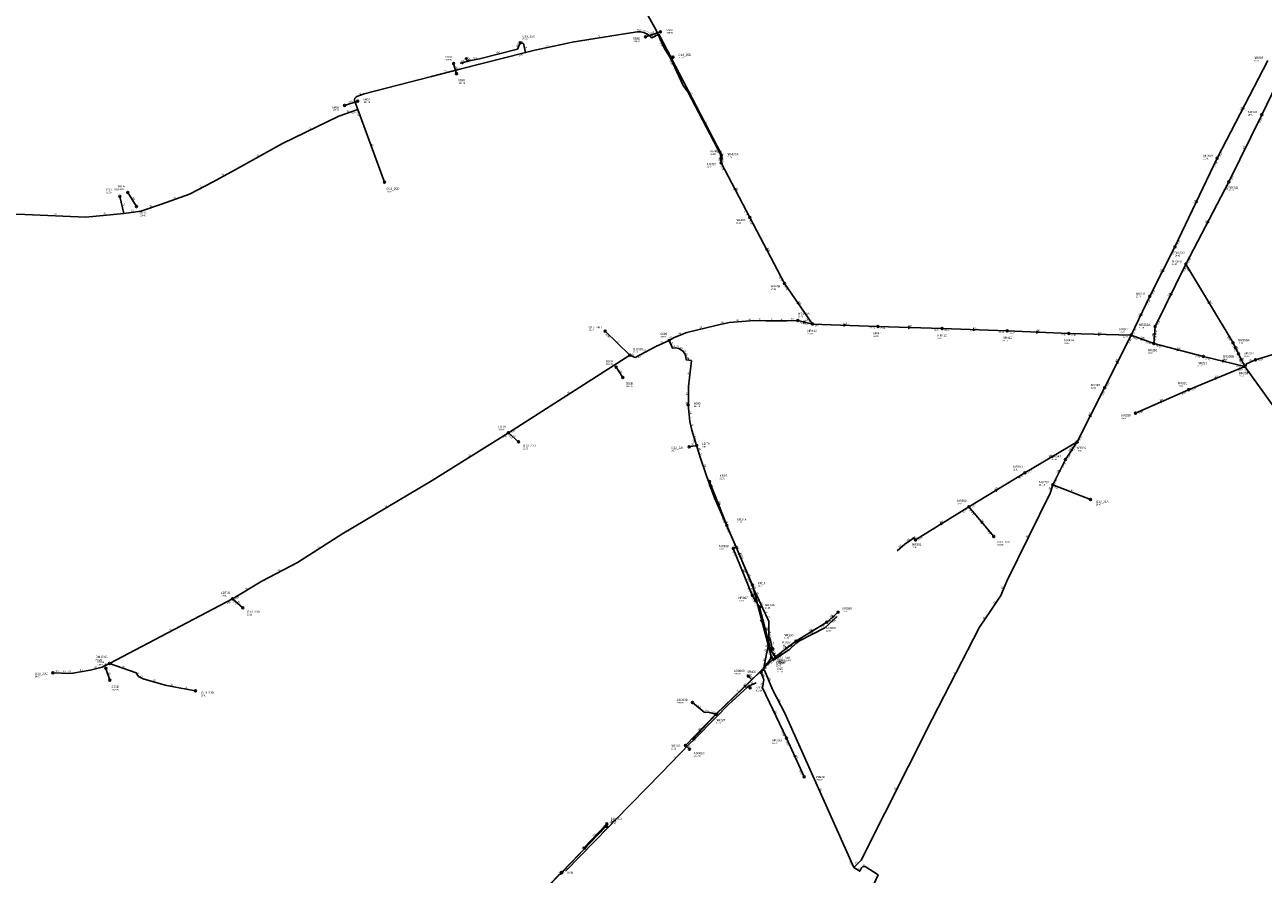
# Model space of a CAD drawing. Header units: metres. Extents: x 179992 to 198392, y 351761 to 369438.
# Tile 180 of 194: x 195598 to 196620, y 362906 to 363606. Entities that reach past the tile are written whole.
import ezdxf

# ---------------------------------------------------------------- set-up
doc = ezdxf.new("R2010")
doc.units = ezdxf.units.M

msp = doc.modelspace()

# ---------------------------------------------------------------- linework, layer by layer
at = {"layer": 'B-WE-RI-DRAINAGE-DRAIN_BETON_125', "linetype": 'Continuous'}
for points in [[(196091.111, 363315.536), (196085.607, 363324.022)], [(195667.93, 363065.934), (195664.719, 363075.659)]]:
    msp.add_lwpolyline(points, dxfattribs=at)
at = {"layer": 'B-WE-RI-DRAINAGE-DRAIN_BETON_300', "linetype": 'Continuous'}
msp.add_lwpolyline([(195954.005, 363566.083), (195951.583, 363574.377)], dxfattribs=at)
at = {"layer": 'B-WE-RI-DRAINAGE-DRAIN_BETON_700', "linetype": 'Continuous'}
for points in [[(195861.62, 363539.868), (195872.4, 363543.423)], [(195689.834, 363456.466), (195682.724, 363468.164)]]:
    msp.add_lwpolyline(points, dxfattribs=at)
at = {"layer": 'B-WE-RI-DRAINAGE-DRAIN_BETON_800', "linetype": 'Continuous'}
msp.add_lwpolyline([(196109.956, 363596.517), (196122.227, 363600.645)], dxfattribs=at)
at = {"layer": 'B-WE-RI-DRAINAGE-RIOOLPUT_INSPECTIEPUT'}
for centre in [(196109.96, 363596.52), (196122.23, 363600.65), (195951.58, 363574.38), (195954.01, 363566.08), (195872.4, 363543.42), (195861.62, 363539.87), (195682.72, 363468.16), (195689.83, 363456.47), (196085.61, 363324.02), (196091.11, 363315.54), (195664.72, 363075.66), (195667.93, 363065.93)]:
    msp.add_circle(centre, 0.8, dxfattribs=at)
at = {"layer": 'B-WE-RI-GWA-RIOOLLEIDING', "linetype": 'Continuous'}
for points in [[(196623.31, 363576.94), (196581.63, 363496.32)], [(196634.73, 363565.55), (196618.35, 363532.27)], [(196618.35, 363532.27), (196591.24, 363476.95)], [(196172.26, 363496.35), (196172.38, 363492.56)], [(196172.44, 363498.56), (196172.38, 363492.56)], [(196172.38, 363492.56), (196195.97, 363447.58)], [(196581.63, 363496.32), (196546.74, 363423.31)], [(196195.97, 363447.58), (196224.55, 363393.13)], [(196546.74, 363423.31), (196526.07, 363382.48)], [(196224.55, 363393.13), (196247.68, 363359.64)], [(196526.07, 363382.48), (196510.59, 363350.35)], [(196247.68, 363359.64), (196301.68, 363357.6)], [(196301.68, 363357.6), (196354.58, 363355.84)], [(196354.58, 363355.84), (196408.39, 363353.92)], [(196408.39, 363353.92), (196459.13, 363351.81)], [(196510.59, 363350.35), (196459.13, 363351.81)], [(196456.304, 363247.982), (196465.96, 363262.33)]]:
    msp.add_lwpolyline(points, dxfattribs=at)
at = {"layer": 'B-WE-RI-GWA-RIOOLLEIDING_BETON_300', "linetype": 'Continuous'}
for points in [[(196591.24, 363476.95), (196555.81, 363409.11)], [(196530.33, 363357.64), (196555.81, 363409.11)], [(196555.81, 363409.11), (196594.612, 363344.072)], [(196530.33, 363357.64), (196529.39, 363343.48)], [(196594.612, 363344.072), (196599.133, 363334.918)], [(196599.133, 363334.918), (196604.233, 363324.576)], [(196422.85, 363236.9), (196465.96, 363262.33)], [(196376.72, 363208.83), (196422.85, 363236.9)], [(196332.63, 363181.72), (196376.72, 363208.83)]]:
    msp.add_lwpolyline(points, dxfattribs=at)
at = {"layer": 'B-WE-RI-GWA-RIOOLLEIDING_BETON_400', "linetype": 'Continuous'}
for points in [[(196488.72, 363307.12), (196510.59, 363350.35)], [(196465.96, 363262.33), (196488.72, 363307.12)]]:
    msp.add_lwpolyline(points, dxfattribs=at)
at = {"layer": 'B-WE-RI-GWA-RIOOLLEIDING_BETON_500', "linetype": 'Continuous'}
for points in [[(196510.59, 363350.35), (196529.39, 363343.48)], [(196529.39, 363343.48), (196570.15, 363332.9)], [(196570.15, 363332.9), (196604.233, 363324.576)]]:
    msp.add_lwpolyline(points, dxfattribs=at)
at = {"layer": 'B-WE-RI-GWA-RIOOLLEIDING_BETON_800', "linetype": 'Continuous'}
msp.add_lwpolyline([(196604.233, 363324.576), (196638.25, 363277.57)], dxfattribs=at)
at = {"layer": 'B-WE-RI-GWA-RIOOLLEIDING_PVC_200', "linetype": 'Continuous'}
msp.add_lwpolyline([(196235.52, 363362.45), (196247.68, 363359.64)], dxfattribs=at)
at = {"layer": 'B-WE-RI-GWA-RIOOLLEIDING_PVC_250', "linetype": 'Continuous'}
for points in [[(196558.018, 363305.481), (196604.233, 363324.576)], [(196514.167, 363286.128), (196558.018, 363305.481)]]:
    msp.add_lwpolyline(points, dxfattribs=at)
at = {"layer": 'B-WE-RI-GWA-RIOOLLEIDING_PVC_315', "linetype": 'Continuous'}
msp.add_lwpolyline([(196613.109, 363330.125), (196605.857, 363326.855), (196605.145, 363324.985), (196604.233, 363324.576)], dxfattribs=at)
at = {"layer": 'B-WE-RI-GWA-RIOOLLEIDING_PVC_400', "linetype": 'Continuous'}
msp.add_lwpolyline([(196640.973, 363338.532), (196613.109, 363330.125)], dxfattribs=at)
at = {"layer": 'B-WE-RI-GWA-RIOOLPUT_INSPECTIEPUT'}
for centre in [(196618.35, 363532.27), (196172.26, 363496.35), (196172.38, 363492.56), (196581.63, 363496.32), (196591.24, 363476.95), (196195.97, 363447.58), (196546.74, 363423.31), (196555.81, 363409.11), (196224.55, 363393.13), (196526.07, 363382.48), (196247.68, 363359.64), (196301.68, 363357.6), (196530.33, 363357.64), (196354.58, 363355.84), (196408.39, 363353.92), (196459.13, 363351.81), (196510.59, 363350.35), (196529.39, 363343.48), (196594.61, 363344.07), (196570.15, 363332.9), (196599.13, 363334.92), (196613.11, 363330.12), (196604.23, 363324.58), (196488.72, 363307.12), (196558.02, 363305.48), (196514.17, 363286.13), (196465.96, 363262.33), (196422.85, 363236.9), (196376.72, 363208.83), (196332.63, 363181.72)]:
    msp.add_circle(centre, 0.8, dxfattribs=at)
at = {"layer": 'B-WE-RI-GWA_STROMINGSRICHTING'}
for points in [[(196602.49, 363538.24), (196602.47, 363536.63), (196603.77, 363537.58)], [(196173.05, 363496.04), (196172.32, 363494.45), (196171.49, 363495.99)], [(196171.65, 363497.13), (196172.41, 363495.56), (196173.21, 363497.11)], [(196184.14, 363471.68), (196184.17, 363470.07), (196182.87, 363471.01)], [(196564.16, 363461.42), (196564.18, 363459.82), (196565.46, 363460.8)], [(196573.55, 363444.64), (196573.52, 363443.03), (196574.83, 363443.97)], [(196210.23, 363421.96), (196210.26, 363420.35), (196208.95, 363421.3)], [(196536.41, 363404.5), (196536.4, 363402.9), (196537.7, 363403.85)], [(196543.06, 363384.98), (196543.07, 363383.38), (196544.35, 363384.35)], [(196575.09, 363378.2), (196575.21, 363376.59), (196573.85, 363377.46)], [(196235.89, 363377.98), (196236.11, 363376.39), (196234.7, 363377.16)], [(196518.31, 363368.02), (196518.33, 363366.41), (196519.6, 363367.4)], [(196240.36, 363362.07), (196241.6, 363361.05), (196240.03, 363360.67)], [(196273.27, 363359.39), (196274.68, 363358.62), (196273.21, 363357.95)], [(196326.71, 363357.49), (196328.13, 363356.72), (196326.67, 363356.05)], [(196380.07, 363355.65), (196381.48, 363354.88), (196380.02, 363354.21)], [(196432.35, 363353.64), (196433.76, 363352.86), (196432.29, 363352.21)], [(196483.44, 363351.84), (196484.86, 363351.08), (196483.4, 363350.4)], [(196518.88, 363348.09), (196519.99, 363346.91), (196518.39, 363346.73)], [(196529.24, 363352.04), (196529.86, 363350.56), (196530.67, 363351.95)], [(196548.56, 363339.25), (196549.77, 363338.19), (196548.2, 363337.85)], [(196596.88, 363341.1), (196596.87, 363339.49), (196595.59, 363340.47)], [(196498.36, 363327.78), (196499.65, 363328.73), (196499.65, 363327.13)], [(196585.96, 363329.78), (196587.19, 363328.74), (196585.62, 363328.38)], [(196601.69, 363331.36), (196601.68, 363329.75), (196600.4, 363330.72)], [(196579.52, 363315.14), (196581.13, 363315.03), (196580.07, 363313.81)], [(196534.48, 363295.88), (196536.09, 363295.8), (196535.07, 363294.56)], [(196476.05, 363283.77), (196477.34, 363284.72), (196477.33, 363283.12)], [(196461.34, 363256.75), (196461.13, 363255.16), (196462.53, 363255.95)], [(196445.28, 363250.97), (196444.4, 363249.61), (196446.01, 363249.73)], [(196398.18, 363222.73), (196399.79, 363222.86), (196398.93, 363221.5)], [(196353.07, 363195.13), (196354.67, 363195.28), (196353.83, 363193.91)]]:
    msp.add_lwpolyline(points, dxfattribs=at)
at = {"layer": 'B-WE-RI-HWA-KOLKAANSLUITLEIDING_PVC_125', "linetype": 'Continuous'}
for points in [[(196058.191, 362927.642), (196058.92, 362927.656), (196077.926, 362947.426)], [(196075.634, 362945.591), (196076.186, 362945.601)]]:
    msp.add_lwpolyline(points, dxfattribs=at)
at = {"layer": 'B-WE-RI-HWA-RIOOLLEIDING', "linetype": 'Continuous'}
msp.add_lwpolyline([(196162.74, 363229.73), (196177.06, 363193.58)], dxfattribs=at)
at = {"layer": 'B-WE-RI-HWA-RIOOLLEIDING_PE_250', "linetype": 'Continuous'}
msp.add_lwpolyline([(196177.06, 363193.58), (196198.07, 363144.37)], dxfattribs=at)
at = {"layer": 'B-WE-RI-HWA-RIOOLLEIDING_PE_315', "linetype": 'Continuous'}
msp.add_lwpolyline([(196205.288, 363072.233), (196207.612, 363066.209), (196206.35, 363059.64), (196226.157, 363018.125)], dxfattribs=at)
at = {"layer": 'B-WE-RI-HWA-RIOOLLEIDING_PP_250', "linetype": 'Continuous'}
msp.add_lwpolyline([(196198.07, 363144.37), (196213.84, 363084.47)], dxfattribs=at)
at = {"layer": 'B-WE-RI-HWA-RIOOLLEIDING_PVC_315', "linetype": 'Continuous'}
for points in [[(196213.84, 363084.47), (196205.288, 363072.233)], [(196226.157, 363018.125), (196240.792, 362986.102)]]:
    msp.add_lwpolyline(points, dxfattribs=at)
at = {"layer": 'B-WE-RI-HWA-RIOOLPUT_INSPECTIEPUT'}
for centre in [(196198.07, 363144.37), (196205.29, 363072.23), (196226.16, 363018.12), (196077.93, 362947.43)]:
    msp.add_circle(centre, 0.8, dxfattribs=at)
at = {"layer": 'B-WE-RI-HWA_STROMINGSRICHTING'}
for points in [[(196171.1, 363210.58), (196169.9, 363211.66), (196169.76, 363210.05)], [(196187.66, 363170.58), (196187.57, 363168.97), (196186.34, 363170.02)], [(196206.28, 363116), (196205.96, 363114.42), (196204.89, 363115.63)], [(196209.8, 363079.94), (196209.56, 363078.35), (196210.98, 363079.12)], [(196233.53, 363003.72), (196233.47, 363002.11), (196232.22, 363003.12)]]:
    msp.add_lwpolyline(points, dxfattribs=at)
at = {"layer": 'B-WE-RI-PERSLEIDING-POMPPUT'}
for centre in [(196006.52, 363591.55), (196132.57, 363579.69), (195894.51, 363476.56), (195676.25, 363464.83), (196076.55, 363353.62), (196096.84, 363334.03), (196005.16, 363262.52), (196145.98, 363258.44), (196477.03, 363214.96), (196397.15, 363184.45), (195777.57, 363125.58), (195620.88, 363072.05), (195738.66, 363057.05)]:
    msp.add_circle(centre, 0.8, dxfattribs=at)
at = {"layer": 'B-WE-RI-PERSLEIDING-RIOOLPUT_INSPECTIEPUT'}
for centre in [(196172.44, 363498.56), (196235.52, 363362.45), (196129.33, 363346.04), (196145.14, 363292.94), (195996.71, 363269.97), (196152.08, 363259.45), (196456.3, 363247.98), (196445.89, 363227.02), (195769.23, 363132.89), (195667.72, 363079.69)]:
    msp.add_circle(centre, 0.8, dxfattribs=at)
at = {"layer": 'B-WE-RI-PERSLEIDING_PE_63', "linetype": 'Continuous'}
for points in [[(196211.623, 363101.065), (196211.623, 363114.348), (196209.043, 363119.872), (196208.249, 363121.574), (196201.945, 363135.074), (196200.077, 363139.078), (196197.877, 363144.271), (196191.468, 363159.422), (196185.453, 363173.628), (196184.65, 363175.519), (196166.919, 363216.361), (196160.177, 363234.555), (196155.107, 363249.912), (196154.255, 363252.544), (196152.079, 363259.448)], [(196207.551, 363074.622), (196207.616, 363076.085), (196209.981, 363089.097), (196210.399, 363091.318), (196211.623, 363096.326), (196211.623, 363101.065)], [(196281.655, 362911.54), (196224.751, 363038.732), (196214.607, 363058.175), (196208.103, 363074.264), (196207.551, 363074.622)], [(196304.27, 362873.717), (196298.132, 362880.832), (196297.46, 362881.987), (196296.89, 362883.196), (196296.428, 362884.45), (196296.077, 362885.74), (196295.84, 362887.055), (196295.718, 362888.386), (196295.713, 362889.723), (196295.825, 362891.055), (196296.052, 362892.372), (196296.362, 362893.565), (196301.925, 362905.241), (196291.166, 362912.332), (196289.21, 362912.332), (196288.109, 362911.231), (196286.656, 362908.325), (196281.655, 362911.54)]]:
    msp.add_lwpolyline(points, dxfattribs=at)
at = {"layer": 'B-WE-RI-PERSLEIDING_PE_75', "linetype": 'Continuous'}
msp.add_lwpolyline([(196214.377, 363092), (196212.853, 363100.146), (196211.623, 363101.065)], dxfattribs=at)
at = {"layer": 'B-WE-RI-PERSLEIDING_PP_50', "linetype": 'Continuous'}
for points in [[(195872.48, 363536.42), (195894.51, 363476.56)], [(196129.33, 363346.042), (196133.453, 363348.56), (196143.973, 363352.545), (196168.019, 363358.512), (196179.024, 363360.874), (196193.043, 363361.865), (196198.854, 363362.408), (196209.294, 363362.337), (196218.112, 363362.317), (196226.426, 363362.269), (196235.52, 363362.45)], [(196101.3, 363332.056), (196118.445, 363341.191), (196129.33, 363346.042)], [(196145.142, 363292.944), (196146.403, 363279.343), (196148.054, 363272.214), (196152.079, 363259.448)], [(195769.23, 363132.89), (195793.253, 363147.45), (195822.683, 363162.916), (195859.32, 363186.19), (195933.796, 363230.485), (195996.71, 363269.97)], [(196152.079, 363259.448), (196145.98, 363258.44)], [(196376.72, 363208.83), (196397.15, 363184.45)], [(195667.72, 363079.69), (195769.23, 363132.89)], [(195769.23, 363132.89), (195777.57, 363125.58)], [(195620.88, 363072.05), (195627.935, 363071.623), (195632.589, 363071.473), (195637.394, 363071.623), (195651.659, 363074.026), (195661.719, 363076.578), (195667.72, 363079.69)], [(195667.72, 363079.69), (195689.647, 363071.923), (195691.449, 363069.07), (195695.503, 363066.968), (195713.522, 363061.863), (195723.582, 363059.761), (195738.66, 363057.05)]]:
    msp.add_lwpolyline(points, dxfattribs=at)
at = {"layer": 'B-WE-RI-PERSLEIDING_PP_63', "linetype": 'Continuous'}
for points in [[(196076.55, 363353.62), (196096.84, 363334.03)], [(196129.33, 363346.042), (196132.132, 363339.77), (196134.481, 363340.026), (196137.311, 363339.464), (196140.352, 363337.644), (196142.193, 363335.345), (196143.116, 363332.766), (196143.562, 363329.964), (196147.799, 363329.417), (196145.402, 363308.181), (196145.225, 363295.873), (196145.142, 363292.944)], [(195996.71, 363269.97), (196096.84, 363334.03)], [(196096.84, 363334.03), (196101.3, 363332.056)], [(195996.71, 363269.97), (196005.16, 363262.52)], [(196456.304, 363247.982), (196445.891, 363227.023)], [(196445.891, 363227.023), (196443.618, 363220.155), (196407.945, 363147.428), (196403.046, 363135.661), (196394.867, 363123.279), (196385.522, 363109.73), (196346.508, 363033.712), (196287.844, 362917.601), (196281.655, 362911.54)], [(196445.891, 363227.023), (196477.03, 363214.96)]]:
    msp.add_lwpolyline(points, dxfattribs=at)
at = {"layer": 'B-WE-RI-PERSLEIDING_PP_75', "linetype": 'Continuous'}
for points in [[(196067.483, 363706.24), (196071.038, 363697.662), (196085.561, 363669.123), (196084.824, 363667.306), (196092.996, 363651.158), (196097.932, 363641.672), (196103.269, 363630.864), (196109.734, 363618.272), (196118.589, 363601.876), (196125.575, 363586.71)], [(196010.909, 363583.495), (196018.632, 363585.353), (196039.451, 363589.937), (196049.235, 363592.003), (196094.18, 363599.217), (196103.383, 363600.457), (196104.554, 363600.515), (196105.727, 363600.468), (196106.891, 363600.314), (196108.03, 363600.068), (196109.146, 363599.748), (196110.233, 363599.288), (196111.283, 363598.741), (196112.276, 363598.116), (196113.206, 363597.408), (196114.073, 363596.614), (196114.872, 363595.757), (196114.985, 363595.627), (196120.822, 363598.634)], [(196120.822, 363598.634), (196172.293, 363499.875), (196172.44, 363498.56)], [(195872.48, 363536.42), (195869.931, 363543.26), (195869.898, 363543.53), (195869.846, 363543.773), (195869.793, 363544.058), (195869.793, 363544.291), (195869.772, 363544.555), (195869.835, 363544.84), (195869.867, 363545.083), (195869.983, 363545.358), (195870.036, 363545.58), (195870.163, 363545.802), (195870.332, 363546.045), (195870.448, 363546.236), (195870.628, 363546.447), (195870.807, 363546.595), (195871.041, 363546.748), (195871.292, 363546.946), (195871.53, 363547.065), (195871.724, 363547.132), (195877.696, 363549.329), (195933.34, 363563.875), (195956.648, 363569.831), (196010.909, 363583.495)], [(196010.909, 363583.495), (196009.109, 363590.911), (196006.625, 363591.165), (196006.52, 363591.55)], [(196125.575, 363586.71), (196130.494, 363578.771)], [(196130.494, 363578.771), (196132.57, 363579.69)], [(196130.494, 363578.771), (196140.854, 363556.225), (196144.699, 363551.17), (196172.44, 363498.56)], [(195679.56, 363450.82), (195693.582, 363452.823), (195710.614, 363458.334), (195733.658, 363466.85), (195753.194, 363476.868), (195770.728, 363486.386), (195810.302, 363508.428), (195856.89, 363530.97), (195872.48, 363536.42)], [(195679.56, 363450.82), (195676.25, 363464.83)], [(195490.89, 363455.53), (195522.26, 363452.823), (195555.823, 363451.32), (195597.902, 363449.818), (195647.996, 363447.814), (195679.56, 363450.82)]]:
    msp.add_lwpolyline(points, dxfattribs=at)
at = {"layer": 'B-WE-RI-PERSLEIDING_PVC_75', "linetype": 'Continuous'}
msp.add_lwpolyline([(195976.756, 362826.284), (195976.541, 362826.431), (195978.093, 362829.66), (195979.229, 362830.526), (195995.235, 362859.674), (195996.547, 362861.917), (195998.208, 362863.702), (196038.345, 362905.489), (196041.149, 362906.375), (196041.955, 362908.495), (196076.731, 362944.64), (196079.284, 362944.679), (196084.946, 362950.47), (196123.07, 362989.473), (196146.255, 363013.267), (196149.146, 363016.179), (196149.099, 363017.625), (196167.079, 363036.85), (196168.72, 363037.305), (196169.187, 363038.985), (196204.755, 363073.111), (196207.551, 363074.622)], dxfattribs=at)
at = {"layer": 'B-WE-RI-PERSLEIDING_STROMINGSRICHTING'}
for points in [[(196451.09, 363239.11), (196451.1, 363237.5), (196452.38, 363238.47)], [(196388.41, 363196), (196386.93, 363196.64), (196387.31, 363195.07)]]:
    msp.add_lwpolyline(points, dxfattribs=at)
at = {"layer": 'B-WE-RI-POMPPUT'}
for centre in [(196215.04, 363091.44), (196213.84, 363084.47)]:
    msp.add_circle(centre, 0.8, dxfattribs=at)
at = {"layer": 'B-WE-RI-RIOOLLEIDING', "linetype": 'Continuous'}
msp.add_lwpolyline([(196201.206, 363063.837), (196195.294, 363061.176), (196193.938, 363060.159), (196178.074, 363045.447), (196168.921, 363036.091), (196149.146, 363016.179)], dxfattribs=at)
at = {"layer": 'B-WE-RI-RIOOLLEIDING_PP_63', "linetype": 'Continuous'}
msp.add_lwpolyline([(196214.902, 363082.072), (196228.701, 363091.244), (196233.874, 363096.055), (196236.928, 363098.308), (196257.707, 363109.03), (196267.944, 363118.321)], dxfattribs=at)
at = {"layer": 'B-WE-RI-RIOOLLEIDING_PVC_63', "linetype": 'Continuous'}
msp.add_lwpolyline([(196044.108, 362908.531), (196079.284, 362944.679)], dxfattribs=at)
at = {"layer": 'B-WE-RI-RIOOLPUT_INSPECTIEPUT'}
for centre in [(196162.74, 363229.73), (196177.06, 363193.58), (196214.38, 363092), (196213.26, 363090.5), (196213.84, 363084.47), (196196.21, 363059.68), (196240.79, 362986.1), (196040.57, 362907.2)]:
    msp.add_circle(centre, 0.8, dxfattribs=at)
at = {"layer": 'B-WE-RI-VWA-PERCEELAANSLUITLEIDING_PVC_125', "linetype": 'Continuous'}
msp.add_lwpolyline([(195961.84, 363579.466), (195962.683, 363576.047)], dxfattribs=at)
at = {"layer": 'B-WE-RI-VWA-PERCEELAANSLUITLEIDING_PVC_160', "linetype": 'Continuous'}
for points in [[(196317.456, 363172.65), (196323.79, 363177.953), (196331, 363183)], [(196331, 363183), (196332.63, 363181.72)]]:
    msp.add_lwpolyline(points, dxfattribs=at)
at = {"layer": 'B-WE-RI-VWA-RIOOLLEIDING_PVC_125', "linetype": 'Continuous'}
for points in [[(196194.715, 363069.264), (196197.548, 363066.277)], [(196148.587, 363047.562), (196158.402, 363039.418), (196162.788, 363039.278), (196167.922, 363037.734)], [(196146.081, 363009.021), (196142.882, 363011.961)]]:
    msp.add_lwpolyline(points, dxfattribs=at)
at = {"layer": 'B-WE-RI-VWA-RIOOLLEIDING_PVC_160', "linetype": 'Continuous'}
for points in [[(195962.683, 363576.047), (195965.797, 363576.814), (195973.002, 363578.452), (196004.133, 363586.309), (196006.52, 363591.55)], [(195956.867, 363574.613), (195962.683, 363576.047)]]:
    msp.add_lwpolyline(points, dxfattribs=at)
at = {"layer": 'B-WE-RI-VWA-RIOOLLEIDING_PVC_200', "linetype": 'Continuous'}
msp.add_lwpolyline([(196185.823, 363175.995), (196182.317, 363174.573)], dxfattribs=at)
at = {"layer": 'B-WE-RI-VWA-RIOOLLEIDING_PVC_250', "linetype": 'Continuous'}
for points in [[(196182.317, 363174.573), (196198.009, 363135.978)], [(196198.009, 363135.978), (196204.064, 363126.014)], [(196204.064, 363126.014), (196213.255, 363090.502)], [(196259.402, 363113.733), (196234.028, 363098.182)], [(196268.747, 363121.872), (196259.402, 363113.733)], [(196234.028, 363098.182), (196217.154, 363085.165)], [(196167.922, 363037.734), (196217.154, 363085.165)], [(196213.255, 363090.502), (196214.008, 363090.901)], [(196217.154, 363085.165), (196213.255, 363090.502)], [(196142.882, 363011.961), (196167.922, 363037.734)], [(196077.806, 362945.848), (196040.571, 362907.197)], [(196040.571, 362907.197), (195997.43, 362861.689)]]:
    msp.add_lwpolyline(points, dxfattribs=at)
at = {"layer": 'B-WE-RI-VWA-RIOOLPUT_INSPECTIEPUT'}
for centre in [(196182.32, 363174.57), (196198.01, 363135.98), (196204.06, 363126.01), (196268.75, 363121.87), (196259.4, 363113.73), (196234.03, 363098.18), (196217.15, 363085.16), (196194.71, 363069.26), (196148.59, 363047.56), (196167.92, 363037.73), (196142.88, 363011.96), (196146.08, 363009.02), (196077.81, 362945.85)]:
    msp.add_circle(centre, 0.8, dxfattribs=at)
at = {"layer": 'B-WE-RI-VWA_STROMINGSRICHTING'}
for points in [[(195958.07, 363575.71), (195959.77, 363575.33), (195958.45, 363574.2)], [(195962.65, 363579.46), (195962.26, 363577.76), (195961.13, 363579.08)], [(196185.22, 363176.59), (196184.07, 363175.28), (196185.81, 363175.15)], [(196331.07, 363183.94), (196331.82, 363182.36), (196330.11, 363182.71)], [(196190.29, 363156.88), (196190.16, 363155.28), (196188.95, 363156.34)], [(196200.9, 363132.6), (196201.04, 363131), (196199.67, 363131.85)], [(196264.69, 363119.29), (196264.07, 363117.8), (196265.63, 363118.21)], [(196247.57, 363107.32), (196246.71, 363105.96), (196248.32, 363106.1)], [(196226.29, 363093.12), (196225.59, 363091.67), (196227.17, 363091.98)], [(196216.75, 363087.03), (196215.2, 363087.83), (196215.49, 363086.11)], [(196191, 363060.97), (196192.54, 363061.45), (196192, 363059.93)], [(196153.88, 363024.32), (196155.4, 363024.85), (196154.91, 363023.31)], [(196059.67, 362928.06), (196059.19, 362926.52), (196060.71, 362927.06)]]:
    msp.add_lwpolyline(points, dxfattribs=at)

# ---------------------------------------------------------------- texts
at = {"layer": 'B-WE-RI-DRAINAGE_AFM'}
for s, rotation, p in [('800', 18.59, (196114.36, 363598.83)), ('300', -73.72, (195953.11, 363571.94)), ('700', 18.25, (195865.29, 363541.9)), ('700', -58.71, (195686.14, 363464.06)), ('125', -57.03, (196088.17, 363321.52)), ('125', -71.73, (195666.58, 363072.49))]:
    msp.add_text(s, height=1.3, rotation=rotation, dxfattribs=at).set_placement(p)
at = {"layer": 'B-WE-RI-DRAINAGE_PUTDEKSELNIVEAU'}
for p in [(196099.63, 363592.09), (196126.79, 363599.19), (195944.42, 363576.93), (195955.33, 363557.63), (195876.97, 363541.97), (195851.29, 363535.44), (195674.42, 363470.19), (195692.31, 363448.51), (196077.23, 363326.01), (196093.65, 363307.63), (195657.4, 363078.16), (195669.41, 363057.53)]:
    msp.add_text('-999.99', height=1.2, dxfattribs=at).set_placement(p)
at = {"layer": 'B-WE-RI-DRAINAGE_PUTNUMMER'}
for s, p in [('558A', (196126.79, 363601.23)), ('558B', (196099.63, 363594.13)), ('559A', (195944.42, 363578.97)), ('559B', (195955.33, 363559.67)), ('560A', (195876.97, 363544.01)), ('560B', (195851.29, 363537.48)), ('561A', (195674.42, 363472.23)), ('561B', (195692.31, 363450.55)), ('556A', (196077.23, 363328.05)), ('556B', (196093.65, 363309.67)), ('555A', (195657.4, 363080.2)), ('555B', (195669.41, 363059.57))]:
    msp.add_text(s, height=1.8, dxfattribs=at).set_placement(p)
at = {"layer": 'B-WE-RI-GWA_AFM'}
for s, rotation, p in [('315', 62.66, (196601.06, 363535.61)), ('315', 63.89, (196603.41, 363503.56)), ('200', 89.43, (196171.61, 363494.01)), ('315', -88.19, (196173.05, 363496.06)), ('315', -62.32, (196184.14, 363471.8)), ('315', 64.46, (196562.81, 363458.74)), ('300', 62.42, (196572.12, 363442.02)), ('315', -62.31, (196210.24, 363422.08)), ('315', 63.15, (196535.01, 363401.85)), ('315', -55.37, (196235.86, 363378.1)), ('300', 63.66, (196541.68, 363382.31)), ('300', -59.18, (196575.09, 363378.34)), ('315', 64.28, (196516.95, 363365.34)), ('200', -13.01, (196240.25, 363362.13)), ('315', -2.16, (196273.15, 363359.47)), ('315', -1.91, (196326.59, 363357.56)), ('315', -2.04, (196379.95, 363355.72)), ('315', -2.38, (196432.24, 363353.72)), ('315', -1.63, (196483.32, 363351.9)), ('500', -20.07, (196518.78, 363348.17)), ('300', 86.2, (196528.97, 363349.05)), ('500', -14.55, (196548.45, 363339.35)), ('300', -63.72, (196596.89, 363341.25)), ('400', 63.17, (196498.26, 363327.7)), ('500', -13.72, (196585.86, 363329.88)), ('300', -63.75, (196601.7, 363331.5)), ('315', 69.16, (196604.21, 363324.72)), ('315', 24.27, (196607.74, 363328.55)), ('250', 22.45, (196579.39, 363315.16)), ('250', 23.81, (196534.36, 363295.9)), ('400', 63.06, (196475.95, 363283.67)), ('200', 56.06, (196459.6, 363254.31)), ('300', 30.54, (196442.67, 363249.52)), ('300', 31.32, (196398.05, 363222.73)), ('300', 31.59, (196352.94, 363195.13))]:
    msp.add_text(s, height=1.3, rotation=rotation, dxfattribs=at).set_placement(p)
at = {"layer": 'B-WE-RI-GWA_BOB'}
for s, rotation, p in [('23.91', 63.89, (196616.97, 363525.37)), ('23.08', 62.66, (196584.15, 363497.27)), ('23.06', 64.46, (196580.32, 363489.41)), ('25.33', -62.32, (196171.71, 363489.95)), ('23.91', 63.89, (196593.74, 363477.95)), ('23.92', 62.42, (196589.69, 363470.09)), ('25.14', -62.32, (196191.22, 363452.77)), ('25.14', -62.31, (196195.31, 363444.97)), ('22.62', 63.15, (196545.27, 363416.43)), ('22.69', 64.46, (196549.23, 363424.34)), ('22.68', 62.42, (196558.33, 363410.05)), ('25.07', -62.31, (196219.8, 363398.31)), ('22.68', 63.66, (196554.41, 363402.22)), ('22.74', -59.18, (196555.29, 363406.47)), ('25.06', -55.37, (196224.21, 363390.46)), ('22.46', 64.28, (196524.74, 363375.57)), ('22.46', 63.15, (196528.58, 363383.45)), ('25.60', -13.01, (196237.06, 363360.25)), ('25.47', -13.01, (196240.65, 363359.42)), ('24.65', -55.37, (196242.33, 363364.21)), ('24.65', -2.16, (196249.61, 363357.77)), ('22.45', 63.66, (196532.83, 363358.63)), ('24.31', -2.16, (196294.82, 363356.06)), ('24.31', -1.91, (196303.62, 363355.73)), ('23.82', -1.91, (196347.72, 363354.27)), ('23.75', -2.04, (196356.51, 363353.97)), ('23.01', -2.04, (196401.53, 363352.36)), ('23.00', -2.38, (196410.31, 363352.04)), ('22.37', -2.38, (196452.26, 363350.29)), ('22.36', -1.63, (196461.08, 363349.95)), ('21.96', -1.63, (196503.74, 363348.74)), ('20.58', 63.17, (196509.13, 363343.47)), ('20.62', -20.07, (196511.85, 363347.97)), ('21.74', 64.28, (196513.08, 363351.37)), ('21.74', 86.2, (196531.32, 363345.36)), ('21.85', 86.2, (196531.68, 363350.74)), ('20.31', -59.18, (196589.58, 363348.99)), ('20.34', -20.07, (196522.39, 363344.12)), ('20.33', -14.55, (196530.87, 363341.24)), ('20.26', -63.72, (196593.88, 363341.48)), ('19.89', -63.72, (196594.51, 363340.22)), ('19.84', -14.55, (196563.12, 363332.87)), ('19.66', -13.72, (196571.67, 363330.68)), ('19.89', -63.75, (196598.4, 363332.33)), ('19.48', -63.75, (196599.61, 363329.88)), ('18.35', 16.79, (196615.54, 363328.98)), ('19.31', -13.72, (196597.2, 363324.44)), ('19.00', 22.45, (196598.64, 363320.32)), ('17.58', -54.11, (196603.95, 363321.9)), ('20.60', 63.17, (196491.23, 363308.09)), ('19.16', 22.45, (196560.55, 363304.58)), ('20.61', 63.06, (196487.24, 363300.24)), ('19.16', 23.81, (196552.52, 363301.09)), ('19.69', 23.81, (196516.72, 363285.29)), ('20.75', 63.06, (196468.47, 363263.3)), ('20.75', 30.54, (196461.02, 363257.32)), ('21.17', 56.06, (196463.66, 363255.68)), ('20.40', 56.06, (196458.91, 363248.64)), ('20.71', 30.54, (196425.49, 363236.37)), ('20.71', 31.32, (196417.98, 363231.83)), ('20.80', 31.59, (196371.87, 363203.73)), ('20.74', 31.32, (196379.36, 363208.33)), ('20.85', 31.59, (196335.28, 363181.23))]:
    msp.add_text(s, height=1.2, rotation=rotation, dxfattribs=at).set_placement(p)
at = {"layer": 'B-WE-RI-GWA_PUTDEKSELNIVEAU'}
for s, p in [('25.96', (196611.87, 363576.25)), ('25.91', (196606.87, 363531.51)), ('26.88', (196163.45, 363499.11)), ('25.41', (196570.15, 363495.56)), ('26.90', (196160.52, 363488.46)), ('25.32', (196591.24, 363469.21)), ('27.23', (196184.49, 363442.46)), ('24.25', (196544.37, 363408.42)), ('24.42', (196546.74, 363415.57)), ('27.12', (196213.24, 363387.72)), ('23.73', (196514.59, 363381.72)), ('26.68', (196243.41, 363351.05)), ('26.03', (196297.91, 363348.96)), ('25.55', (196350.81, 363347.2)), ('23.26', (196500.92, 363352.42)), ('23.46', (196517.08, 363356.02)), ('24.81', (196404.54, 363345.29)), ('23.94', (196455.36, 363343.17)), ('21.24', (196598.85, 363343.39)), ('23.08', (196524.31, 363335.07)), ('21.20', (196586.18, 363329.87)), ('20.64', (196603.96, 363332.47)), ('21.27', (196565.39, 363324.4)), ('20.61', (196599.31, 363316.12)), ('22.52', (196477.24, 363306.36)), ('20.83', (196549.02, 363307.89)), ('21.37', (196502.55, 363281.31)), ('21.88', (196465.71, 363254.6)), ('21.81', (196413.25, 363239.02)), ('22.15', (196367.05, 363210.9)), ('22.68', (196329.88, 363174.85))]:
    msp.add_text(s, height=1.2, dxfattribs=at).set_placement(p)
at = {"layer": 'B-WE-RI-GWA_PUTNUMMER'}
for s, p in [('NR828', (196611.87, 363578.29)), ('NR341', (196606.87, 363533.55)), ('NR407B', (196163.45, 363501.15)), ('NR407', (196160.52, 363490.5)), ('NR829', (196570.15, 363497.6)), ('NR342', (196591.24, 363471.25)), ('NR408', (196184.49, 363444.5)), ('NR830', (196546.74, 363417.61)), ('NR343', (196544.37, 363410.46)), ('NR409', (196213.24, 363389.76)), ('NR831', (196514.59, 363383.76)), ('NR352A', (196517.08, 363358.06)), ('NR410', (196243.41, 363353.09)), ('NR411', (196297.91, 363351)), ('NR412', (196350.81, 363349.24)), ('NR413', (196404.54, 363347.33)), ('NR344', (196500.92, 363354.46)), ('NR414', (196455.36, 363345.21)), ('NR352', (196524.31, 363337.11)), ('NR350A', (196598.85, 363345.43)), ('NR351', (196565.39, 363326.44)), ('NR350B', (196586.18, 363331.91)), ('NR332', (196603.96, 363334.51)), ('NR350', (196599.31, 363318.16)), ('NR345', (196477.24, 363308.4)), ('NR331', (196549.02, 363309.93)), ('NR330', (196502.55, 363283.35)), ('NR346', (196465.71, 363256.64)), ('NR393', (196413.25, 363241.06)), ('NR392', (196367.05, 363212.94)), ('NR391', (196329.88, 363176.89))]:
    msp.add_text(s, height=1.8, dxfattribs=at).set_placement(p)
at = {"layer": 'B-WE-RI-HWA_AFM'}
for s, rotation, p in [('250', -68.39, (196170.05, 363213.38)), ('250', -66.88, (196187.67, 363170.71)), ('250', -75.25, (196206.32, 363116.1)), ('315', 55.05, (196208.03, 363077.51)), ('315', 79.13, (196205.92, 363061.55)), ('315', -68.9, (196206.62, 363070.97)), ('315', -64.49, (196216.28, 363040.62)), ('315', -65.44, (196233.54, 363003.86)), ('125', 46.13, (196066.78, 362936.95))]:
    msp.add_text(s, height=1.3, rotation=rotation, dxfattribs=at).set_placement(p)
at = {"layer": 'B-WE-RI-HWA_BOB'}
for s, rotation, p in [('22.82', -68.39, (196161.8, 363227.21)), ('22.95', -68.39, (196172.88, 363199.24)), ('22.95', -66.88, (196176.19, 363191.03)), ('22.65', -66.88, (196193.74, 363149.92)), ('22.65', -75.25, (196196.84, 363141.98)), ('21.07', -75.25, (196210.37, 363090.59)), ('20.45', 55.05, (196207.91, 363072.84)), ('20.70', 55.05, (196211.42, 363077.87)), ('20.28', -64.49, (196221.6, 363023.49)), ('20.56', -65.44, (196225.35, 363015.56)), ('20.45', -65.44, (196236.33, 362991.54))]:
    msp.add_text(s, height=1.2, rotation=rotation, dxfattribs=at).set_placement(p)
at = {"layer": 'B-WE-RI-HWA_PUTDEKSELNIVEAU'}
for s, p in [('23.77', (196202.61, 363142.99)), ('21.86', (196193.32, 363069.88)), ('20.92', (196214.54, 363013.31)), ('24.40', (196081.32, 362948.78))]:
    msp.add_text(s, height=1.2, dxfattribs=at).set_placement(p)
at = {"layer": 'B-WE-RI-HWA_PUTNUMMER'}
for s, p in [('KR14', (196202.61, 363145.03)), ('NR400', (196193.32, 363071.92)), ('NR399', (196214.54, 363015.35)), ('NR0001', (196081.32, 362950.82))]:
    msp.add_text(s, height=1.8, dxfattribs=at).set_placement(p)
at = {"layer": 'B-WE-RI-PERSLEIDING_AFM'}
for s, rotation, p in [('75', -5.84, (196006.91, 363591.9)), ('75', 9.12, (196070.55, 363596.24)), ('75', 2.84, (196102.9, 363601.22)), ('75', -7.54, (196105.38, 363601.3)), ('75', -16, (196107.81, 363600.94)), ('75', -27.52, (196110.2, 363600.16)), ('75', -37.28, (196112.38, 363599)), ('75', -47.01, (196114.34, 363597.47)), ('75', 27.26, (196116.63, 363597.35)), ('75', -65.27, (196122.35, 363595.55)), ('75', -76.36, (196010.52, 363588.37)), ('75', 12.42, (196027.86, 363588.2)), ('75', -58.22, (196128.15, 363584.04)), ('75', 23.88, (196130.26, 363579.53)), ('75', 14.33, (195943.81, 363567.35)), ('75', -65.32, (196135.94, 363568.76)), ('75', -52.74, (196142.78, 363554.97)), ('75', 20.2, (195873.47, 363548.61)), ('75', -62.47, (196146.77, 363550.55)), ('75', 19.27, (195863.45, 363534.08)), ('75', 25.82, (195832.32, 363519.95)), ('75', -62.2, (196158.77, 363526.15)), ('50', -69.8, (195883.87, 363507.74)), ('75', 29.12, (195789.23, 363497.59)), ('75', -83.62, (196173.03, 363500.34)), ('75', 28.49, (195760.69, 363481.81)), ('75', 27.15, (195742.14, 363472.07)), ('75', 20.28, (195720.9, 363462.95)), ('75', -2.29, (195621.94, 363449.62)), ('75', 5.44, (195662.68, 363450)), ('75', -76.71, (195678.43, 363458.99)), ('75', 8.13, (195685.44, 363452.43)), ('75', 17.93, (195700.87, 363456.02)), ('50', 13.94, (196154.8, 363356.04)), ('50', 12.11, (196172.34, 363360.23)), ('50', 4.04, (196184.94, 363362.09)), ('50', 5.34, (196194.85, 363362.81)), ('50', -0.39, (196203.04, 363363.15)), ('50', -0.13, (196212.66, 363363.09)), ('50', -0.33, (196221.22, 363363.06)), ('50', 1.14, (196229.91, 363363.12)), ('50', 31.41, (196130.09, 363347.45)), ('50', 20.75, (196137.47, 363350.92)), ('63', -43.99, (196086.48, 363345.09)), ('50', 28.05, (196108.59, 363336.81)), ('50', 24.02, (196122.62, 363343.9)), ('63', -65.93, (196131.02, 363344.16)), ('63', 6.22, (196132.2, 363340.56)), ('63', -11.23, (196135.03, 363340.7)), ('63', -30.9, (196138.34, 363339.76)), ('63', -51.31, (196141.22, 363337.8)), ('63', -23.87, (196098.43, 363334.15)), ('63', -70.31, (196143.05, 363335.29)), ('63', -80.96, (196143.96, 363332.53)), ('63', -7.36, (196144.76, 363330.59)), ('63', 83.56, (196145.71, 363317.87)), ('63', 32.61, (196045.49, 363302.09)), ('63', 89.18, (196144.52, 363301.01)), ('63', 88.38, (196144.38, 363293.4)), ('50', -84.7, (196146.45, 363287.26)), ('50', -76.96, (196147.76, 363276.96)), ('63', -41.4, (196000.67, 363267.52)), ('50', -72.5, (196150.49, 363267.08)), ('50', 9.38, (196147.87, 363259.55)), ('63', -72.51, (196153.6, 363257.23)), ('50', 32.11, (195963.96, 363250.32)), ('63', -72.06, (196155.12, 363252.46)), ('63', -71.73, (196158.05, 363243.46)), ('63', 63.58, (196449.93, 363236.91)), ('63', -69.67, (196163.92, 363226.71)), ('63', 71.69, (196443.68, 363222.84)), ('63', -21.18, (196460.77, 363222.1)), ('50', 30.74, (195895.27, 363208.48)), ('63', -66.53, (196176.07, 363197.22)), ('50', -50.04, (196386.86, 363197.94)), ('63', 63.87, (196424.63, 363183.19)), ('50', 32.43, (195839.71, 363174.66)), ('63', -66.99, (196185.36, 363175.84)), ('63', -67.05, (196188.77, 363167.8)), ('50', 27.72, (195806.68, 363155.41)), ('63', -67.07, (196194.98, 363153.12)), ('63', -67.04, (196199.3, 363142.96)), ('50', 31.22, (195779.94, 363140.29)), ('63', -64.99, (196201.28, 363138.33)), ('63', 67.4, (196404.37, 363140.86)), ('50', -41.23, (195773.14, 363130.52)), ('63', -64.97, (196205.36, 363129.58)), ('63', 56.55, (196397.72, 363129.02)), ('63', -64.99, (196208.91, 363121.99)), ('63', -64.96, (196210.6, 363118.39)), ('63', 55.41, (196388.95, 363116.1)), ('50', 27.66, (195717.18, 363106.5)), ('63', 90, (196210.84, 363106.69)), ('75', -36.77, (196211.87, 363101.84)), ('63', 76.27, (196210.01, 363093)), ('63', 90, (196210.84, 363097.66)), ('75', -79.4, (196214.19, 363097.24)), ('63', 79.7, (196207.84, 363081.7)), ('63', 79.34, (196209.23, 363089.33)), ('50', -3.46, (195623.42, 363072.68)), ('50', -1.85, (195629.24, 363072.37)), ('50', 1.79, (195633.91, 363072.31)), ('50', 9.56, (195643.37, 363073.39)), ('50', 14.23, (195655.48, 363075.82)), ('50', 27.41, (195663.44, 363078.35)), ('50', -19.51, (195677.96, 363076.89)), ('50', -57.72, (195690.64, 363071.79)), ('63', 87.46, (196206.75, 363074.35)), ('63', 62.83, (196364.85, 363071.14)), ('50', -27.41, (195692.91, 363069.19)), ('50', -15.82, (195703.73, 363065.44)), ('50', -11.8, (195717.69, 363061.79)), ('63', -67.99, (196211.69, 363067.48)), ('50', -10.19, (195730.23, 363059.36)), ('75', 43.81, (196185.68, 363055.91)), ('63', -62.45, (196219.88, 363049.77)), ('75', 15.5, (196166.7, 363037.53)), ('75', -88.14, (196149.87, 363017.96)), ('75', 45.74, (196133.38, 363001.17)), ('63', -65.9, (196253.49, 362976.38)), ('63', 63.2, (196316.01, 362975.07)), ('75', 45.65, (196080.82, 362947.36)), ('75', 46.11, (196058.06, 362926.35)), ('75', 17.54, (196038.53, 362906.37)), ('63', 44.4, (196283.45, 362914.4)), ('63', 63.43, (196286.21, 362909.19))]:
    msp.add_text(s, height=1.3, rotation=rotation, dxfattribs=at).set_placement(p)
msp.add_text('63', height=1.3, dxfattribs=at).set_placement((196289.14, 362913.12))
at = {"layer": 'B-WE-RI-PERSLEIDING_BOB'}
for s, rotation, p in [('0.10', -62.47, (196120.15, 363596.03)), ('0.00', -65.27, (196121.5, 363591.26)), ('0.00', 14.13, (196005.69, 363580.32)), ('0.00', -65.32, (196129.69, 363576.2)), ('0.00', 19.27, (195867.56, 363532.79)), ('0.00', -69.8, (195871.48, 363533.92)), ('25.59', -62.2, (196167.68, 363503.74)), ('26.99', -43.99, (196076.74, 363350.94)), ('0.00', 28.05, (196103.91, 363331.41)), ('0.00', 32.11, (195992.72, 363265.34)), ('0.00', -41.4, (195997.02, 363267.3)), ('0.00', 32.61, (195999.36, 363269.53)), ('0.00', -72.5, (196148.61, 363264.48)), ('20.90', 63.58, (196454.89, 363241.09)), ('0.00', -21.18, (196447.11, 363224.62)), ('0.00', 63.58, (196448.39, 363228.01)), ('-965.32', -50.04, (196376.62, 363206.14)), ('-1.60', -50.04, (196391.4, 363188.51)), ('0.00', 31.22, (195771.87, 363132.39)), ('0.00', 27.66, (195764.89, 363128.58)), ('0.00', -41.23, (195769.55, 363130.22)), ('0.10', 90, (196213.42, 363103.07)), ('0.10', -65.9, (196277.63, 362916.14))]:
    msp.add_text(s, height=1.2, rotation=rotation, dxfattribs=at).set_placement(p)
at = {"layer": 'B-WE-RI-PERSLEIDING_PUTDEKSELNIVEAU'}
for s, p in [('26.19', (196008.24, 363593.99)), ('26.42', (196136.99, 363578.63)), ('26.86', (196177.12, 363496.7)), ('27.30', (195665.01, 363467.45)), ('26.22', (195896.15, 363468.21)), ('26.76', (196235.77, 363365.2)), ('28.17', (196062.96, 363353.95)), ('999.00', (196122.17, 363348.59)), ('25.25', (196099.52, 363335.97)), ('999.00', (196149.8, 363291.17)), ('999.99', (195988.48, 363272.04)), ('25.58', (196008.73, 363256.37)), ('24.07', (196131.16, 363254.75)), ('0.00', (196156.69, 363257.83)), ('21.36', (196444.99, 363247.51)), ('999.99', (196434.45, 363226.34)), ('20.47', (196481.48, 363210.22)), ('999.99', (196400.17, 363176.88)), ('999.99', (195759.7, 363135.05)), ('28.12', (195781.14, 363119.43)), ('999.00', (195656.16, 363082.22)), ('28.60', (195606.06, 363068.36)), ('25.61', (195743.23, 363052.63))]:
    msp.add_text(s, height=1.2, dxfattribs=at).set_placement(p)
at = {"layer": 'B-WE-RI-PERSLEIDING_PUTNUMMER'}
for s, p in [('G13_25C', (196008.24, 363596.03)), ('G13_25B', (196136.99, 363580.67)), ('NR407A', (196177.12, 363498.74)), ('G13_26A', (195665.01, 363469.49)), ('G13_25D', (195896.15, 363470.25)), ('NR410A', (196235.77, 363367.24)), ('G13_24H', (196062.96, 363355.99)), ('6690', (196122.17, 363350.63)), ('G13.08', (196099.52, 363338.01)), ('6689', (196149.8, 363293.21)), ('LDT9', (195988.48, 363274.08)), ('G13_23D', (196008.73, 363258.41)), ('G13_24F', (196131.16, 363256.79)), ('LDT6', (196156.69, 363259.87)), ('NR347', (196444.99, 363249.55)), ('NGT53', (196434.45, 363228.38)), ('G13_21A', (196481.48, 363212.26)), ('G13_22A', (196400.17, 363178.92)), ('LDT10', (195759.7, 363137.09)), ('G13_23A', (195781.14, 363121.47)), ('DM13.01', (195656.16, 363084.26)), ('G13_23C', (195606.06, 363070.4)), ('G13_23B', (195743.23, 363054.67))]:
    msp.add_text(s, height=1.8, dxfattribs=at).set_placement(p)
at = {"layer": 'B-WE-RI-VWA_AFM'}
for s, rotation, p in [('160', 14.16, (195986.86, 363582.76)), ('160', 65.51, (196003.98, 363587.85)), ('160', 13.85, (195958.08, 363575.73)), ('160', 13.84, (195962.53, 363576.82)), ('125', -76.15, (195962.65, 363579.44)), ('160', 12.81, (195967.72, 363578.04)), ('160', -38.14, (196331.06, 363183.96)), ('200', 22.08, (196182.32, 363175.41)), ('160', 39.94, (196318.92, 363174.91)), ('160', 34.99, (196325.66, 363180.2)), ('250', -67.87, (196190.29, 363157.01)), ('250', -58.71, (196200.89, 363132.75)), ('250', 41.05, (196262.39, 363117.37)), ('250', -75.49, (196209.02, 363109.95)), ('250', 31.5, (196244.98, 363105.82)), ('250', 37.65, (196223.88, 363091.37)), ('250', -53.85, (196214.91, 363089.55)), ('250', 43.93, (196190.87, 363060.91)), ('125', -46.52, (196195.61, 363069.44)), ('125', -39.68, (196152.79, 363045.1)), ('125', -1.83, (196159.06, 363040.19)), ('125', -16.74, (196164.08, 363039.68)), ('250', 45.83, (196153.75, 363024.26)), ('125', -42.58, (196143.86, 363012.14)), ('250', 46.07, (196057.55, 362925.95))]:
    msp.add_text(s, height=1.3, rotation=rotation, dxfattribs=at).set_placement(p)
at = {"layer": 'B-WE-RI-VWA_BOB'}
for s, rotation, p in [('21.70', -67.87, (196181.4, 363172.04)), ('21.47', -67.87, (196193.78, 363141.6)), ('21.47', -58.71, (196197.51, 363133.33)), ('21.35', -58.71, (196198.99, 363130.89)), ('20.35', -75.49, (196202.82, 363123.63)), ('20.90', 41.05, (196262.09, 363113.69)), ('21.00', 41.05, (196264.8, 363116.05)), ('20.90', 31.5, (196254.54, 363108.65)), ('20.45', 37.65, (196229.74, 363092.6)), ('20.45', 31.5, (196236.67, 363097.69)), ('20.20', 43.93, (196213.51, 363079.15)), ('20.20', 37.65, (196219.84, 363084.96)), ('20.70', 43.93, (196170.61, 363037.83)), ('20.70', 45.83, (196164.47, 363031.6)), ('21.01', 45.83, (196145.57, 363012.14)), ('22.61', 46.07, (196074.38, 362939.7)), ('22.31', 46.07, (196043.25, 362907.39))]:
    msp.add_text(s, height=1.2, rotation=rotation, dxfattribs=at).set_placement(p)
at = {"layer": 'B-WE-RI-VWA_PUTDEKSELNIVEAU'}
for s, p in [('24.06', (196170.7, 363173.51)), ('23.64', (196186.53, 363130.86)), ('23.40', (196208.48, 363124.95)), ('22.75', (196272.37, 363122.08)), ('22.73', (196258.98, 363106.01)), ('22.49', (196224.14, 363100.12)), ('-999.99', (196182.74, 363070.68)), ('22.02', (196217.41, 363077.43)), ('-999.99', (196135.63, 363046.73)), ('22.69', (196168.01, 363029.99)), ('23.51', (196130.88, 363008.94)), ('-999.99', (196149.59, 363002.81)), ('24.38', (196081.14, 362947.26))]:
    msp.add_text(s, height=1.2, dxfattribs=at).set_placement(p)
at = {"layer": 'B-WE-RI-VWA_PUTNUMMER'}
for s, p in [('NR398', (196170.7, 363175.55)), ('NR397', (196186.53, 363132.9)), ('NR396', (196208.48, 363126.99)), ('NR388', (196272.37, 363124.12)), ('NR390', (196224.14, 363102.16)), ('NR389', (196258.98, 363108.05)), ('AS0009', (196182.74, 363072.72)), ('NR394', (196217.41, 363079.47)), ('AS0008', (196135.63, 363048.77)), ('NR387', (196168.01, 363032.03)), ('NR386', (196130.88, 363010.98)), ('AS0010', (196149.59, 363004.85)), ('KR1', (196081.14, 362949.3))]:
    msp.add_text(s, height=1.8, dxfattribs=at).set_placement(p)
at = {"layer": 'B-WE-RI_AFM'}
for rotation, p in [(42.23, (196261.54, 363113.58)), (27.29, (196246.03, 363103.88)), (42.92, (196229.98, 363093.51)), (36.42, (196234.1, 363097.19)), (33.61, (196220.51, 363086.74)), (36.87, (196193.31, 363060.66)), (24.23, (196196.98, 363062.77)), (42.84, (196184.7, 363052.67)), (45.63, (196172.21, 363040.58)), (45.2, (196157.74, 363025.92)), (45.78, (196060.43, 362926.39))]:
    msp.add_text('63', height=1.3, rotation=rotation, dxfattribs=at).set_placement(p)
at = {"layer": 'B-WE-RI_BOB'}
for rotation, p in [(42.23, (196264.83, 363113.06)), (33.61, (196217.56, 363081.68))]:
    msp.add_text('0.00', height=1.2, rotation=rotation, dxfattribs=at).set_placement(p)
at = {"layer": 'B-WE-RI_PUTDEKSELNIVEAU'}
for s, p in [('23.72', (196171.05, 363231.59)), ('23.92', (196185.37, 363195.44)), ('-999.99', (196222.69, 363093.86)), ('21.97', (196218.64, 363081.53)), ('22.30', (196218.06, 363078.35)), ('22.00', (196218.64, 363072.32)), ('22.37', (196219.84, 363079.29)), ('999.99', (196201.01, 363056.74)), ('-999.99', (196250.39, 362983.16))]:
    msp.add_text(s, height=1.2, dxfattribs=at).set_placement(p)
at = {"layer": 'B-WE-RI_PUTNUMMER'}
for s, p in [('KR15', (196171.05, 363233.63)), ('KR14A', (196185.37, 363197.48)), ('P3930', (196222.69, 363095.9)), ('NR395', (196218.06, 363080.39)), ('G13_24B', (196218.64, 363083.57)), ('DG13.4A', (196219.84, 363081.33)), ('D15', (196218.64, 363074.36)), ('KRT4', (196201.01, 363058.78)), ('P3928', (196250.39, 362985.2)), ('KR6', (196045.37, 362906.3))]:
    msp.add_text(s, height=1.8, dxfattribs=at).set_placement(p)

doc.saveas('drawing.dxf')
